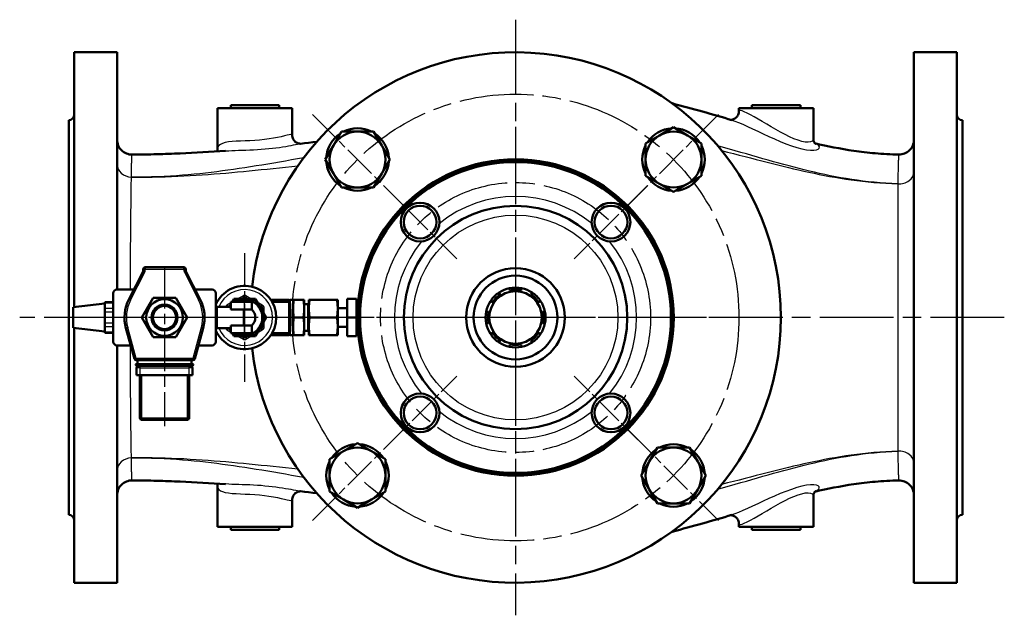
# Model space of a CAD drawing. Header units: millimetres. Extents: x 101 to 1236, y 356 to 1661.
# Tile 1 of 11: x 184 to 713, y 356 to 676. Entities that reach past the tile are written whole.
import ezdxf

# ---------------------------------------------------------------- set-up
doc = ezdxf.new("R2010")
doc.units = ezdxf.units.MM
doc.header["$LTSCALE"] = 7
doc.linetypes.add('CHAIN', pattern=[0.3543, 0.2362, -0.0295, 0.0591, -0.0295])
for name, color, linetype, lineweight in [('Gewinde(DIN)', 3, 'Continuous', 25), ('Mittellinie(DIN)', 4, 'CHAIN', 25), ('Mittelpunktmarkierung(DIN)', 4, 'CHAIN', 25), ('Sichtbare Kanten(DIN)', 7, 'Continuous', 50), ('Sichtbare tangentiale Kanten(DIN)', 3, 'Continuous', 25)]:
    doc.layers.add(name, color=color, linetype=linetype, lineweight=lineweight)

msp = doc.modelspace()

# ---------------------------------------------------------------- linework, layer by layer
at = {"layer": 'Gewinde(DIN)'}
msp.add_arc((262.17, 516.07), 7, 50, 320, dxfattribs=at)
at = {"layer": 'Mittellinie(DIN)', "linetype": 'CHAIN', "ltscale": 23.990969}
for radius in [120, 72.5]:
    msp.add_circle((450.7, 516.07), radius, dxfattribs=at)
at = {"layer": 'Mittelpunktmarkierung(DIN)', "linetype": 'CHAIN', "ltscale": 23.990969}
for p, q in [((450.7, 676.07), (450.7, 356.07)), ((450.7, 618.57), (450.7, 413.57)), ((713.22, 516.07), (184.38, 516.07)), ((553.2, 516.07), (348.2, 516.07))]:
    msp.add_line(p, q, dxfattribs=at)
at = {"layer": 'Mittelpunktmarkierung(DIN)', "linetype": 'CHAIN', "ltscale": 10.889732}
for p, q in [((341.59, 625.17), (390.1, 576.67)), ((559.8, 625.17), (511.3, 576.67)), ((341.59, 406.96), (390.1, 455.47)), ((511.3, 455.47), (559.8, 406.96))]:
    msp.add_line(p, q, dxfattribs=at)
at = {"layer": 'Mittelpunktmarkierung(DIN)', "linetype": 'CHAIN', "ltscale": 8.857811}
for p, q in [((419.16, 547.6), (379.7, 587.06)), ((521.69, 587.06), (482.23, 547.6)), ((379.7, 445.07), (419.16, 484.53)), ((521.69, 445.07), (482.23, 484.53))]:
    msp.add_line(p, q, dxfattribs=at)
at = {"layer": 'Mittelpunktmarkierung(DIN)', "linetype": 'CHAIN', "ltscale": 10.95323}
for p, q in [((305.2, 550.57), (305.2, 481.57)), ((339.7, 516.07), (270.7, 516.07))]:
    msp.add_line(p, q, dxfattribs=at)
at = {"layer": 'Mittelpunktmarkierung(DIN)', "linetype": 'CHAIN', "ltscale": 13.601151}
msp.add_line((262.17, 543.39), (262.17, 457.71), dxfattribs=at)
at = {"layer": 'Mittelpunktmarkierung(DIN)', "linetype": 'CHAIN', "ltscale": 8.673668}
msp.add_line((289.49, 516.07), (234.85, 516.07), dxfattribs=at)
at = {"layer": 'Sichtbare Kanten(DIN)'}
for p, q in [((213.7, 658.57), (213.7, 521.63)), ((236.7, 658.57), (213.7, 658.57)), ((236.7, 658.57), (236.7, 531.07)), ((664.7, 658.57), (664.7, 373.57)), ((687.7, 658.57), (664.7, 658.57)), ((687.7, 658.57), (687.7, 373.57)), ((297.7, 630.07), (323.7, 630.07)), ((297.7, 630.07), (297.7, 628.57)), ((323.7, 630.07), (323.7, 628.57)), ((577.7, 630.07), (603.7, 630.07)), ((577.7, 630.07), (577.7, 628.57)), ((603.7, 630.07), (603.7, 628.57)), ((330.7, 628.57), (290.7, 628.57)), ((290.7, 628.57), (290.7, 606.84)), ((330.7, 628.57), (330.7, 614.23)), ((610.7, 628.57), (570.7, 628.57)), ((570.7, 628.57), (570.7, 626.97)), ((610.7, 628.57), (610.7, 611.95)), ((210.7, 622.07), (210.7, 410.07)), ((690.7, 622.07), (690.7, 410.07)), ((352.85, 608.42), (357.18, 615.92)), ((357.18, 615.92), (365.84, 615.92)), ((365.84, 615.92), (374.5, 615.92)), ((374.5, 615.92), (378.83, 608.42)), ((520.55, 609.58), (528.05, 613.91)), ((528.05, 613.91), (535.55, 618.24)), ((535.55, 618.24), (543.05, 613.91)), ((543.05, 613.91), (550.55, 609.58)), ((348.52, 600.92), (352.85, 608.42)), ((378.83, 608.42), (383.16, 600.92)), ((520.55, 600.92), (520.55, 609.58)), ((550.55, 609.58), (550.55, 600.92)), ((352.85, 593.42), (348.52, 600.92)), ((383.16, 600.92), (378.83, 593.42)), ((520.55, 592.26), (520.55, 600.92)), ((550.55, 600.92), (550.55, 592.26)), ((357.18, 585.92), (352.85, 593.42)), ((378.83, 593.42), (374.5, 585.92)), ((528.05, 587.93), (520.55, 592.26)), ((535.55, 583.6), (528.05, 587.93)), ((543.05, 587.93), (535.55, 583.6)), ((550.55, 592.26), (543.05, 587.93)), ((365.84, 585.92), (357.18, 585.92)), ((374.5, 585.92), (365.84, 585.92)), ((250.64, 540.85), (243, 525.8)), ((250.75, 542.07), (250.75, 541.31)), ((272.59, 543.07), (251.75, 543.07)), ((273.59, 541.31), (273.59, 542.07)), ((281.34, 525.8), (273.7, 540.85)), ((234.67, 503.07), (234.67, 529.07)), ((236.67, 531.07), (245.67, 531.07)), ((278.67, 531.07), (287.67, 531.07)), ((289.67, 529.07), (289.67, 503.07)), ((441.84, 529.52), (442.53, 528.47)), ((447.7, 530.61), (447.45, 531.84)), ((453.95, 531.84), (453.69, 530.61)), ((458.86, 528.47), (459.55, 529.52)), ((213.17, 521.57), (230.17, 523.57)), ((230.17, 523.99), (230.17, 524.26)), ((230.17, 524.26), (234.67, 524.26)), ((230.17, 523.16), (230.17, 523.99)), ((250.05, 516.07), (256.11, 526.57)), ((256.11, 526.57), (268.23, 526.57)), ((268.23, 526.57), (274.3, 516.07)), ((297.7, 520.31), (297.7, 524.57)), ((305.2, 524.57), (297.7, 524.57)), ((299.45, 526.03), (298.61, 524.57)), ((299.72, 525.57), (299.14, 524.57)), ((310.95, 526.03), (299.45, 526.03)), ((305.2, 525.57), (299.72, 525.57)), ((303.45, 526.03), (304.7, 526.75)), ((310.69, 525.57), (305.2, 525.57)), ((305.2, 524.57), (309.02, 524.57)), ((305.7, 526.75), (306.95, 526.03)), ((309.02, 520.33), (309.02, 524.57)), ((313.43, 520.82), (310.69, 525.57)), ((316.7, 516.07), (310.95, 526.03)), ((319.3, 525.57), (329.2, 525.57)), ((320, 524.43), (329.2, 524.43)), ((329.2, 524.43), (329.2, 525.57)), ((329.2, 524.43), (329.2, 507.7)), ((331.2, 525.57), (329.77, 525.57)), ((331.59, 525.57), (331.2, 525.57)), ((331.2, 506.57), (331.2, 525.57)), ((331.2, 525.57), (331.2, 525.57)), ((331.59, 525.57), (336.8, 525.57)), ((337.2, 525.57), (336.8, 525.57)), ((337.2, 506.57), (337.2, 525.57)), ((337.2, 525.57), (337.2, 525.57)), ((339.38, 523.26), (339.7, 523.57)), ((339.7, 520.93), (339.7, 525.57)), ((340.09, 525.57), (339.7, 525.57)), ((354.8, 525.57), (340.09, 525.57)), ((355.2, 525.57), (354.8, 525.57)), ((355.2, 520.93), (355.2, 525.57)), ((360.2, 526.03), (365.2, 526.03)), ((360.2, 516.07), (360.2, 526.03)), ((365.2, 526.03), (365.2, 516.07)), ((366.23, 525.57), (365.2, 525.57)), ((438.29, 524.23), (437.25, 524.92)), ((464.14, 524.92), (463.1, 524.23)), ((213.17, 521.57), (213.17, 510.57)), ((230.17, 523.16), (230.17, 521.72)), ((230.17, 520.89), (230.17, 521.72)), ((230.17, 519.16), (230.17, 520.89)), ((230.17, 517.5), (230.17, 519.16)), ((290.2, 521.77), (289.67, 522.3)), ((290.2, 521.77), (290.2, 510.36)), ((290.2, 521.77), (297.7, 521.77)), ((296.2, 521.84), (297.45, 522.56)), ((297.7, 523), (296.99, 521.77)), ((297.7, 522.08), (297.52, 521.77)), ((297.7, 520.31), (304.72, 520.31)), ((304.72, 511.82), (304.72, 520.31)), ((312.95, 522.56), (314.2, 521.84)), ((316.17, 516.07), (313.43, 520.82)), ((314.7, 520.97), (314.7, 519.53)), ((339.38, 523.26), (337.2, 523.26)), ((339.38, 508.88), (339.38, 523.26)), ((339.7, 520.7), (339.7, 520.93)), ((339.7, 511.43), (339.7, 520.7)), ((360.2, 521.07), (355.2, 521.07)), ((355.2, 520.93), (355.2, 520.7)), ((355.2, 511.43), (355.2, 520.7)), ((434.93, 519.32), (436.15, 519.07)), ((465.24, 519.07), (466.47, 519.32)), ((230.17, 517.5), (230.17, 514.63)), ((230.17, 512.97), (230.17, 514.63)), ((256.11, 505.57), (250.05, 516.07)), ((274.3, 516.07), (268.23, 505.57)), ((310.95, 506.11), (316.7, 516.07)), ((313.43, 511.32), (316.17, 516.07)), ((331.59, 516.07), (336.8, 516.07)), ((354.8, 516.07), (340.09, 516.07)), ((365.2, 516.07), (360.2, 516.07)), ((360.2, 506.11), (360.2, 516.07)), ((365.2, 516.07), (365.2, 506.11)), ((436.15, 513.07), (434.93, 512.82)), ((466.47, 512.82), (465.24, 513.07)), ((213.17, 510.57), (230.17, 508.57)), ((213.7, 510.51), (213.7, 373.57)), ((230.17, 511.24), (230.17, 512.97)), ((230.17, 510.41), (230.17, 511.24)), ((230.17, 510.41), (230.17, 508.97)), ((230.17, 508.14), (230.17, 508.97)), ((230.17, 507.88), (230.17, 508.14)), ((230.17, 507.88), (234.67, 507.88)), ((241.43, 510.4), (245.97, 493.8)), ((278.37, 493.8), (282.91, 510.4)), ((290.2, 510.36), (289.67, 509.83)), ((290.2, 510.36), (297.7, 510.36)), ((297.45, 509.57), (296.2, 510.29)), ((296.99, 510.36), (297.7, 509.14)), ((297.52, 510.36), (297.7, 510.06)), ((304.72, 511.82), (297.7, 511.82)), ((297.7, 507.57), (297.7, 511.82)), ((309.02, 507.57), (309.02, 511.8)), ((310.69, 506.57), (313.43, 511.32)), ((314.2, 510.29), (312.95, 509.57)), ((314.7, 512.6), (314.7, 511.16)), ((320, 507.7), (329.2, 507.7)), ((329.2, 506.57), (329.2, 507.7)), ((339.38, 508.88), (337.2, 508.88)), ((339.38, 508.88), (339.7, 508.57)), ((339.7, 511.2), (339.7, 511.43)), ((339.7, 506.57), (339.7, 511.2)), ((355.2, 511.43), (355.2, 511.2)), ((355.2, 506.57), (355.2, 511.2)), ((360.2, 511.07), (355.2, 511.07)), ((437.25, 507.22), (438.29, 507.9)), ((463.1, 507.9), (464.14, 507.22)), ((268.23, 505.57), (256.11, 505.57)), ((305.2, 507.57), (297.7, 507.57)), ((298.61, 507.57), (299.45, 506.11)), ((299.14, 507.57), (299.72, 506.57)), ((299.45, 506.11), (310.95, 506.11)), ((299.72, 506.57), (305.2, 506.57)), ((304.7, 505.39), (303.45, 506.11)), ((305.2, 507.57), (309.02, 507.57)), ((305.2, 506.57), (310.69, 506.57)), ((306.95, 506.11), (305.7, 505.39)), ((319.3, 506.57), (329.2, 506.57)), ((331.2, 506.57), (329.77, 506.57)), ((331.2, 506.57), (331.59, 506.57)), ((331.2, 506.57), (331.2, 506.57)), ((331.59, 506.57), (336.8, 506.57)), ((336.8, 506.57), (337.2, 506.57)), ((337.2, 506.57), (337.2, 506.57)), ((339.7, 506.57), (340.09, 506.57)), ((354.8, 506.57), (340.09, 506.57)), ((354.8, 506.57), (355.2, 506.57)), ((360.2, 506.11), (365.2, 506.11)), ((366.23, 506.57), (365.2, 506.57)), ((442.53, 503.66), (441.84, 502.62)), ((459.55, 502.62), (458.86, 503.66)), ((243.98, 501.07), (236.67, 501.07)), ((236.7, 501.07), (236.7, 373.57)), ((287.67, 501.07), (280.36, 501.07)), ((447.45, 500.3), (447.7, 501.52)), ((453.69, 501.52), (453.95, 500.3)), ((246.93, 493.07), (277.41, 493.07)), ((247.67, 493.07), (247.67, 491.07)), ((276.67, 493.07), (276.67, 491.07)), ((246.67, 491.07), (247.67, 491.07)), ((247.17, 489.07), (247.17, 485.07)), ((247.67, 491.07), (276.67, 491.07)), ((247.67, 490.07), (276.67, 490.07)), ((276.67, 491.07), (277.67, 491.07)), ((277.17, 485.07), (277.17, 489.07)), ((249.17, 485.07), (247.17, 485.07)), ((248.92, 485.07), (248.92, 462.07)), ((275.17, 485.07), (249.17, 485.07)), ((277.17, 485.07), (275.17, 485.07)), ((275.42, 462.07), (275.42, 485.07)), ((249.92, 461.07), (274.42, 461.07)), ((358.34, 444.2), (365.84, 448.54)), ((365.84, 448.54), (373.34, 444.2)), ((522.56, 438.71), (526.89, 446.21)), ((526.89, 446.21), (535.55, 446.21)), ((535.55, 446.21), (544.21, 446.21)), ((544.21, 446.21), (548.54, 438.71)), ((350.84, 439.87), (358.34, 444.2)), ((350.84, 431.21), (350.84, 439.87)), ((373.34, 444.2), (380.84, 439.87)), ((380.84, 439.87), (380.84, 431.21)), ((518.23, 431.21), (522.56, 438.71)), ((548.54, 438.71), (552.87, 431.21)), ((350.84, 422.55), (350.84, 431.21)), ((380.84, 431.21), (380.84, 422.55)), ((522.56, 423.71), (518.23, 431.21)), ((552.87, 431.21), (548.54, 423.71)), ((290.7, 425.3), (290.7, 403.57)), ((526.89, 416.21), (522.56, 423.71)), ((548.54, 423.71), (544.21, 416.21)), ((330.7, 417.91), (330.7, 403.57)), ((358.34, 418.22), (350.84, 422.55)), ((365.84, 413.89), (358.34, 418.22)), ((373.34, 418.22), (365.84, 413.89)), ((380.84, 422.55), (373.34, 418.22)), ((610.7, 420.18), (610.7, 403.57)), ((535.55, 416.21), (526.89, 416.21)), ((544.21, 416.21), (535.55, 416.21)), ((330.7, 403.57), (290.7, 403.57)), ((297.7, 402.07), (297.7, 403.57)), ((323.7, 402.07), (297.7, 402.07)), ((323.7, 402.07), (323.7, 403.57)), ((570.7, 405.16), (570.7, 403.57)), ((610.7, 403.57), (570.7, 403.57)), ((577.7, 402.07), (577.7, 403.57)), ((603.7, 402.07), (577.7, 402.07)), ((603.7, 402.07), (603.7, 403.57)), ((236.7, 373.57), (213.7, 373.57)), ((687.7, 373.57), (664.7, 373.57))]:
    msp.add_line(p, q, dxfattribs=at)
at = {"layer": 'Sichtbare Kanten(DIN)', "flags": 128}
for points in [[(534.76, 631.13), (536.83, 630.59), (538.89, 630.05), (540.95, 629.5), (543, 628.95), (545.04, 628.39), (547.08, 627.83), (549.11, 627.26), (551.14, 626.7), (553.15, 626.13), (555.15, 625.56), (557.14, 624.98), (559.12, 624.41), (561.09, 623.84), (563.04, 623.27), (564.99, 622.7), (566.91, 622.13)], [(566.28, 622.32), (566.45, 622.32), (566.68, 622.33), (566.82, 622.35), (566.98, 622.38), (567.33, 622.46), (567.73, 622.59), (568.14, 622.78), (568.56, 623.02), (568.96, 623.32), (569.34, 623.66), (569.69, 624.06), (569.99, 624.49), (570.24, 624.96), (570.44, 625.45), (570.58, 625.95), (570.67, 626.47), (570.7, 626.97)], [(330.7, 614.23), (330.73, 613.63), (330.85, 613.04), (331.03, 612.46), (331.29, 611.91), (331.61, 611.4), (331.99, 610.93), (332.42, 610.52), (332.65, 610.34), (332.88, 610.18), (333.12, 610.03), (333.36, 609.9), (333.6, 609.79), (333.84, 609.7), (334.07, 609.62), (334.28, 609.56), (334.47, 609.52), (334.65, 609.49), (334.8, 609.47), (334.93, 609.45), (335.04, 609.45), (335.12, 609.44), (335.18, 609.44), (335.22, 609.44), (335.25, 609.45)], [(335.18, 609.44), (337.36, 609.69), (339.55, 609.94), (341.74, 610.2), (343.94, 610.46)], [(610.7, 611.95), (610.71, 611.65), (610.75, 611.35), (610.8, 611.06), (610.88, 610.79), (610.96, 610.54), (611.06, 610.31), (611.16, 610.11), (611.27, 609.93), (611.37, 609.78), (611.47, 609.66), (611.56, 609.56), (611.64, 609.48), (611.7, 609.42), (611.74, 609.38), (611.77, 609.36), (611.78, 609.35)], [(611.46, 609.67), (614.01, 609.08), (616.56, 608.52), (619.13, 607.97), (621.72, 607.45), (624.33, 606.96), (626.97, 606.49), (629.65, 606.04), (631.01, 605.83), (632.39, 605.63), (633.78, 605.43), (635.18, 605.24), (636.6, 605.06), (638.03, 604.89), (639.48, 604.72), (640.95, 604.57), (642.43, 604.42), (643.93, 604.29), (645.45, 604.16), (646.99, 604.05), (648.55, 603.94), (650.12, 603.85), (651.71, 603.77), (653.31, 603.71), (654.92, 603.65), (656.53, 603.61)], [(244.74, 603.58), (246.43, 603.59), (248.1, 603.61), (249.77, 603.63), (251.44, 603.65), (253.09, 603.68), (254.74, 603.71), (256.37, 603.75), (257.99, 603.79), (259.6, 603.83), (261.2, 603.88), (262.78, 603.93), (264.36, 603.98), (265.92, 604.04), (267.48, 604.1), (270.57, 604.22), (273.64, 604.36), (276.69, 604.51), (282.76, 604.85), (285.8, 605.04), (288.84, 605.23), (291.91, 605.44), (294.99, 605.66)], [(290.3, 605.33), (290.46, 605.66), (290.59, 606.03), (290.67, 606.43), (290.7, 606.84)], [(304.7, 526.75), (304.74, 526.77), (304.78, 526.79), (304.82, 526.81), (304.86, 526.82), (304.9, 526.84), (304.94, 526.85), (304.99, 526.86), (305.03, 526.87), (305.07, 526.87), (305.12, 526.88), (305.16, 526.88), (305.2, 526.88), (305.24, 526.88), (305.29, 526.88), (305.33, 526.87), (305.37, 526.87), (305.42, 526.86), (305.46, 526.85), (305.5, 526.84), (305.54, 526.82), (305.58, 526.81), (305.62, 526.79), (305.66, 526.77), (305.7, 526.75)], [(331.59, 516.07), (331.52, 516.52), (331.46, 516.95), (331.41, 517.37), (331.36, 517.78), (331.32, 518.18), (331.29, 518.57), (331.26, 518.96), (331.24, 519.34), (331.22, 519.71), (331.21, 520.08), (331.2, 520.45), (331.2, 520.82), (331.2, 521.19), (331.21, 521.55), (331.22, 521.92), (331.24, 522.3), (331.26, 522.68), (331.29, 523.06), (331.32, 523.45), (331.36, 523.85), (331.41, 524.26), (331.46, 524.68), (331.52, 525.12), (331.59, 525.57)], [(336.8, 525.57), (336.87, 525.12), (336.93, 524.68), (336.98, 524.26), (337.03, 523.85), (337.07, 523.45), (337.1, 523.06), (337.13, 522.68), (337.16, 522.3), (337.17, 521.92), (337.19, 521.55), (337.19, 521.19), (337.2, 520.82), (337.19, 520.45), (337.19, 520.08), (337.17, 519.71), (337.16, 519.34), (337.13, 518.96), (337.1, 518.57), (337.07, 518.18), (337.03, 517.78), (336.98, 517.37), (336.93, 516.95), (336.87, 516.52), (336.8, 516.07)], [(339.7, 520.93), (339.7, 521.12), (339.7, 521.31), (339.7, 521.49), (339.71, 521.68), (339.72, 521.86), (339.72, 522.05), (339.73, 522.23), (339.74, 522.42), (339.76, 522.61), (339.77, 522.79), (339.78, 522.98), (339.8, 523.17), (339.82, 523.36), (339.83, 523.55), (339.85, 523.75), (339.87, 523.94), (339.9, 524.14), (339.92, 524.33), (339.94, 524.53), (339.97, 524.74), (340, 524.94), (340.03, 525.15), (340.06, 525.36), (340.09, 525.57)], [(354.8, 525.57), (354.84, 525.36), (354.87, 525.15), (354.9, 524.94), (354.92, 524.74), (354.95, 524.53), (354.97, 524.33), (355, 524.14), (355.02, 523.94), (355.04, 523.75), (355.06, 523.55), (355.08, 523.36), (355.09, 523.17), (355.11, 522.98), (355.12, 522.79), (355.14, 522.61), (355.15, 522.42), (355.16, 522.23), (355.17, 522.05), (355.18, 521.86), (355.18, 521.68), (355.19, 521.49), (355.19, 521.31), (355.2, 521.12), (355.2, 520.93)], [(296.1, 521.77), (296.1, 521.77), (296.1, 521.78), (296.11, 521.78), (296.11, 521.78), (296.12, 521.79), (296.12, 521.79), (296.13, 521.79), (296.13, 521.8), (296.13, 521.8), (296.14, 521.8), (296.14, 521.8), (296.15, 521.81), (296.15, 521.81), (296.16, 521.81), (296.16, 521.82), (296.17, 521.82), (296.17, 521.82), (296.17, 521.82), (296.18, 521.83), (296.18, 521.83), (296.19, 521.83), (296.19, 521.84), (296.2, 521.84), (296.2, 521.84)], [(309.02, 520.33), (309.01, 520.33), (308.98, 520.33), (308.94, 520.33), (308.89, 520.34), (308.81, 520.34), (308.72, 520.34), (308.62, 520.34), (308.5, 520.34), (308.36, 520.34), (308.22, 520.34), (308.06, 520.34), (307.9, 520.34), (307.72, 520.34), (307.53, 520.34), (307.33, 520.34), (307.11, 520.34), (306.89, 520.34), (306.66, 520.34), (306.42, 520.34), (306.18, 520.34), (305.93, 520.34), (305.69, 520.34), (305.44, 520.34), (305.2, 520.34)], [(314.2, 521.84), (314.24, 521.82), (314.28, 521.79), (314.31, 521.77), (314.34, 521.74), (314.38, 521.71), (314.41, 521.68), (314.44, 521.65), (314.47, 521.62), (314.5, 521.58), (314.52, 521.55), (314.55, 521.51), (314.57, 521.47), (314.59, 521.44), (314.61, 521.4), (314.63, 521.36), (314.64, 521.32), (314.66, 521.28), (314.67, 521.23), (314.68, 521.19), (314.69, 521.15), (314.69, 521.11), (314.7, 521.06), (314.7, 521.02), (314.7, 520.97)], [(340.09, 516.07), (340.06, 516.28), (340.03, 516.49), (340, 516.69), (339.97, 516.9), (339.94, 517.1), (339.92, 517.3), (339.9, 517.5), (339.87, 517.69), (339.85, 517.89), (339.83, 518.08), (339.82, 518.27), (339.8, 518.46), (339.78, 518.65), (339.77, 518.84), (339.76, 519.03), (339.74, 519.21), (339.73, 519.4), (339.72, 519.59), (339.72, 519.77), (339.71, 519.96), (339.7, 520.14), (339.7, 520.33), (339.7, 520.51), (339.7, 520.7)], [(355.2, 520.7), (355.2, 520.51), (355.19, 520.33), (355.19, 520.14), (355.18, 519.96), (355.18, 519.77), (355.17, 519.59), (355.16, 519.4), (355.15, 519.21), (355.14, 519.03), (355.12, 518.84), (355.11, 518.65), (355.09, 518.46), (355.08, 518.27), (355.06, 518.08), (355.04, 517.89), (355.02, 517.69), (355, 517.5), (354.97, 517.3), (354.95, 517.1), (354.92, 516.9), (354.9, 516.69), (354.87, 516.49), (354.84, 516.28), (354.8, 516.07)], [(331.59, 506.57), (331.52, 507.02), (331.46, 507.45), (331.41, 507.87), (331.36, 508.28), (331.32, 508.68), (331.29, 509.07), (331.26, 509.46), (331.24, 509.84), (331.22, 510.21), (331.21, 510.58), (331.2, 510.95), (331.2, 511.32), (331.2, 511.68), (331.21, 512.05), (331.22, 512.42), (331.24, 512.8), (331.26, 513.18), (331.29, 513.56), (331.32, 513.95), (331.36, 514.35), (331.41, 514.76), (331.46, 515.18), (331.52, 515.62), (331.59, 516.07)], [(336.8, 516.07), (336.87, 515.62), (336.93, 515.18), (336.98, 514.76), (337.03, 514.35), (337.07, 513.95), (337.1, 513.56), (337.13, 513.18), (337.16, 512.8), (337.17, 512.42), (337.19, 512.05), (337.19, 511.68), (337.2, 511.32), (337.19, 510.95), (337.19, 510.58), (337.17, 510.21), (337.16, 509.84), (337.13, 509.46), (337.1, 509.07), (337.07, 508.68), (337.03, 508.28), (336.98, 507.87), (336.93, 507.45), (336.87, 507.02), (336.8, 506.57)], [(339.7, 511.43), (339.7, 511.62), (339.7, 511.81), (339.7, 511.99), (339.71, 512.18), (339.72, 512.36), (339.72, 512.55), (339.73, 512.73), (339.74, 512.92), (339.76, 513.11), (339.77, 513.29), (339.78, 513.48), (339.8, 513.67), (339.82, 513.86), (339.83, 514.05), (339.85, 514.25), (339.87, 514.44), (339.9, 514.64), (339.92, 514.83), (339.94, 515.03), (339.97, 515.24), (340, 515.44), (340.03, 515.65), (340.06, 515.86), (340.09, 516.07)], [(354.8, 516.07), (354.84, 515.86), (354.87, 515.65), (354.9, 515.44), (354.92, 515.24), (354.95, 515.03), (354.97, 514.83), (355, 514.64), (355.02, 514.44), (355.04, 514.25), (355.06, 514.05), (355.08, 513.86), (355.09, 513.67), (355.11, 513.48), (355.12, 513.29), (355.14, 513.11), (355.15, 512.92), (355.16, 512.73), (355.17, 512.55), (355.18, 512.36), (355.18, 512.18), (355.19, 511.99), (355.19, 511.81), (355.2, 511.62), (355.2, 511.43)], [(296.2, 510.29), (296.2, 510.3), (296.19, 510.3), (296.19, 510.3), (296.18, 510.3), (296.18, 510.31), (296.17, 510.31), (296.17, 510.31), (296.17, 510.32), (296.16, 510.32), (296.16, 510.32), (296.15, 510.32), (296.15, 510.33), (296.14, 510.33), (296.14, 510.33), (296.13, 510.34), (296.13, 510.34), (296.13, 510.34), (296.12, 510.35), (296.12, 510.35), (296.11, 510.35), (296.11, 510.36), (296.1, 510.36), (296.1, 510.36), (296.1, 510.36)], [(305.2, 511.79), (305.44, 511.79), (305.69, 511.79), (305.93, 511.79), (306.18, 511.79), (306.42, 511.79), (306.66, 511.79), (306.89, 511.79), (307.11, 511.79), (307.33, 511.79), (307.53, 511.8), (307.72, 511.8), (307.9, 511.8), (308.06, 511.8), (308.22, 511.8), (308.36, 511.8), (308.5, 511.8), (308.62, 511.8), (308.72, 511.8), (308.81, 511.8), (308.89, 511.8), (308.94, 511.8), (308.98, 511.8), (309.01, 511.8), (309.02, 511.8)], [(314.7, 511.16), (314.7, 511.12), (314.7, 511.07), (314.69, 511.03), (314.69, 510.99), (314.68, 510.94), (314.67, 510.9), (314.66, 510.86), (314.64, 510.82), (314.63, 510.78), (314.61, 510.74), (314.59, 510.7), (314.57, 510.66), (314.55, 510.62), (314.52, 510.59), (314.5, 510.55), (314.47, 510.52), (314.44, 510.49), (314.41, 510.45), (314.38, 510.42), (314.34, 510.39), (314.31, 510.37), (314.28, 510.34), (314.24, 510.32), (314.2, 510.29)], [(340.09, 506.57), (340.06, 506.78), (340.03, 506.99), (340, 507.19), (339.97, 507.4), (339.94, 507.6), (339.92, 507.8), (339.9, 508), (339.87, 508.19), (339.85, 508.39), (339.83, 508.58), (339.82, 508.77), (339.8, 508.96), (339.78, 509.15), (339.77, 509.34), (339.76, 509.53), (339.74, 509.71), (339.73, 509.9), (339.72, 510.09), (339.72, 510.27), (339.71, 510.46), (339.7, 510.64), (339.7, 510.83), (339.7, 511.01), (339.7, 511.2)], [(355.2, 511.2), (355.2, 511.01), (355.19, 510.83), (355.19, 510.64), (355.18, 510.46), (355.18, 510.27), (355.17, 510.09), (355.16, 509.9), (355.15, 509.71), (355.14, 509.53), (355.12, 509.34), (355.11, 509.15), (355.09, 508.96), (355.08, 508.77), (355.06, 508.58), (355.04, 508.39), (355.02, 508.19), (355, 508), (354.97, 507.8), (354.95, 507.6), (354.92, 507.4), (354.9, 507.19), (354.87, 506.99), (354.84, 506.78), (354.8, 506.57)], [(305.7, 505.39), (305.66, 505.37), (305.62, 505.35), (305.58, 505.33), (305.54, 505.31), (305.5, 505.3), (305.46, 505.29), (305.42, 505.28), (305.37, 505.27), (305.33, 505.26), (305.29, 505.26), (305.24, 505.25), (305.2, 505.25), (305.16, 505.25), (305.12, 505.26), (305.07, 505.26), (305.03, 505.27), (304.99, 505.28), (304.94, 505.29), (304.9, 505.3), (304.86, 505.31), (304.82, 505.33), (304.78, 505.35), (304.74, 505.37), (304.7, 505.39)], [(294.99, 426.47), (291.91, 426.69), (288.85, 426.9), (285.8, 427.1), (282.76, 427.29), (276.68, 427.62), (273.63, 427.77), (270.56, 427.91), (267.47, 428.04), (265.91, 428.1), (264.35, 428.15), (262.77, 428.21), (261.19, 428.26), (259.6, 428.3), (257.99, 428.35), (256.37, 428.38), (254.73, 428.42), (253.09, 428.45), (251.44, 428.48), (249.77, 428.51), (248.1, 428.53), (246.43, 428.54), (244.74, 428.56)], [(656.53, 428.52), (654.92, 428.48), (653.31, 428.43), (651.71, 428.36), (650.12, 428.28), (648.55, 428.19), (646.99, 428.09), (645.46, 427.98), (643.94, 427.85), (642.44, 427.71), (640.95, 427.57), (639.49, 427.41), (638.04, 427.25), (636.6, 427.08), (635.18, 426.9), (633.78, 426.71), (632.39, 426.51), (631.02, 426.3), (629.66, 426.09), (626.97, 425.65), (624.33, 425.18), (621.72, 424.68), (619.13, 424.16), (616.57, 423.62), (614.01, 423.05), (611.46, 422.46)], [(290.7, 425.3), (290.67, 425.7), (290.59, 426.1), (290.46, 426.48), (290.3, 426.8)], [(335.25, 422.69), (335.22, 422.69), (335.12, 422.69), (335.04, 422.69), (334.93, 422.68), (334.8, 422.67), (334.65, 422.65), (334.47, 422.62), (334.28, 422.57), (334.06, 422.51), (333.84, 422.44), (333.6, 422.34), (333.36, 422.23), (333.12, 422.1), (332.88, 421.96), (332.65, 421.79), (332.42, 421.61), (331.99, 421.2), (331.61, 420.74), (331.29, 420.22), (331.03, 419.67), (330.85, 419.1), (330.73, 418.5), (330.7, 417.91)], [(343.94, 421.67), (341.75, 421.94), (339.56, 422.19), (337.37, 422.45), (335.18, 422.7)], [(611.78, 422.78), (611.77, 422.77), (611.74, 422.75), (611.7, 422.71), (611.64, 422.66), (611.56, 422.58), (611.47, 422.48), (611.37, 422.35), (611.27, 422.2), (611.16, 422.02), (611.06, 421.82), (610.96, 421.59), (610.87, 421.34), (610.8, 421.07), (610.74, 420.79), (610.71, 420.49), (610.7, 420.18)], [(566.91, 410.01), (564.98, 409.44), (563.04, 408.87), (561.09, 408.3), (559.12, 407.72), (557.14, 407.15), (555.15, 406.58), (553.15, 406.01), (551.13, 405.44), (549.11, 404.87), (547.08, 404.3), (545.04, 403.74), (543, 403.19), (540.95, 402.63), (538.89, 402.08), (536.83, 401.54), (534.76, 401)], [(570.7, 405.16), (570.67, 405.67), (570.58, 406.18), (570.44, 406.69), (570.24, 407.18), (569.99, 407.64), (569.69, 408.08), (569.34, 408.47), (568.96, 408.82), (568.56, 409.11), (568.14, 409.35), (567.73, 409.54), (567.33, 409.67), (567.15, 409.72), (566.98, 409.76), (566.68, 409.8), (566.45, 409.82), (566.28, 409.82)]]:
    msp.add_lwpolyline(points, dxfattribs=at)
at = {"layer": 'Sichtbare Kanten(DIN)'}
for centre, radius in [((450.7, 516.07), 85), ((450.7, 516.07), 84.5), ((450.7, 516.07), 83.5), ((399.43, 567.33), 10.4), ((501.96, 567.33), 10.4), ((399.43, 567.33), 8.8), ((450.7, 516.07), 60), ((501.96, 567.33), 8.8), ((450.7, 516.07), 26.5), ((450.7, 516.07), 22.5), ((450.7, 516.07), 14.1), ((262.17, 516.07), 9.82), ((262.17, 516.07), 7), ((262.17, 516.07), 6.19), ((399.43, 464.8), 10.4), ((399.43, 464.8), 8.8), ((501.96, 464.8), 10.4), ((501.96, 464.8), 8.8)]:
    msp.add_circle(centre, radius, dxfattribs=at)
for centre, radius, start, end in [((450.7, 516.07), 142.5, 186.6626, 173.3374), ((210.7, 625.07), 3, 270, 0), ((690.7, 625.07), 3, 180, 270), ((365.84, 600.92), 16.8, 123.2345, 176.7655), ((365.84, 600.92), 15, 90, 150), ((365.84, 600.92), 16.8, 63.2345, 116.7655), ((365.84, 600.92), 15, 30, 90), ((365.84, 600.92), 16.8, 3.2345, 56.7655), ((535.55, 600.92), 15, 120, 180), ((535.55, 600.92), 16.8, 93.2345, 146.7655), ((535.55, 600.92), 15, 60, 120), ((535.55, 600.92), 16.8, 33.2345, 86.7655), ((535.55, 600.92), 15, 0, 60), ((244.7, 611.58), 8, 180, 270.3459), ((365.84, 600.92), 15, 150, 210), ((365.84, 600.92), 15, 330, 30), ((535.55, 600.92), 16.8, 153.2345, 206.7655), ((535.55, 600.92), 16.8, 333.2345, 26.7655), ((656.7, 611.61), 8, 268.7976, 0), ((365.84, 600.92), 16.8, 183.2345, 236.7655), ((365.84, 600.92), 16.8, 303.2345, 356.7655), ((535.55, 600.92), 15, 180, 240), ((535.55, 600.92), 15, 300, 0), ((365.84, 600.92), 15, 210, 270), ((365.84, 600.92), 15, 270, 330), ((535.55, 600.92), 16.8, 213.2345, 266.7655), ((535.55, 600.92), 15, 240, 300), ((535.55, 600.92), 16.8, 273.2345, 326.7655), ((365.84, 600.92), 16.8, 243.2345, 296.7655), ((249.75, 541.31), 1, 333.0808, 0), ((251.75, 542.07), 1, 90, 180), ((272.59, 542.07), 1, 0, 90), ((274.59, 541.31), 1, 180, 206.9192), ((236.67, 529.07), 2, 90, 180), ((287.67, 529.07), 2, 0, 90), ((305.2, 516.07), 17, 203.9917, 156.0083), ((450.7, 516.07), 16.1, 123.3541, 146.6459), ((450.7, 516.07), 16.1, 101.6459, 123.3541), ((450.7, 516.07), 16.1, 78.3541, 101.6459), ((450.7, 516.07), 14.85, 78.3541, 101.6459), ((450.7, 516.07), 16.1, 56.6459, 78.3541), ((450.7, 516.07), 16.1, 33.3541, 56.6459), ((262.17, 516.07), 21.5, 153.0808, 195.2936), ((262.17, 516.07), 21.5, 344.7064, 26.9192), ((305.2, 516.07), 9.5, 90, 116.5254), ((305.2, 516.07), 9.5, 30, 90), ((329.77, 525), 0.57, 90, 172), ((450.7, 516.07), 16.1, 146.6459, 168.3541), ((450.7, 516.07), 14.85, 123.3541, 146.6459), ((450.7, 516.07), 14.85, 33.3541, 56.6459), ((450.7, 516.07), 16.1, 11.6459, 33.3541), ((305.2, 516.07), 9.5, 142.1364, 143.1113), ((305.2, 516.07), 4.27, 90, 96.4212), ((305.2, 516.07), 5, 58.6794, 58.6898), ((305.2, 516.07), 5.72, 311.8101, 48.1899), ((305.2, 516.07), 9.5, 330, 30), ((450.7, 516.07), 16.1, 168.3541, 191.6459), ((450.7, 516.07), 14.85, 168.3541, 191.6459), ((450.7, 516.07), 14.85, 348.3541, 11.6459), ((450.7, 516.07), 16.1, 348.3541, 11.6459), ((305.2, 516.07), 9.5, 216.8887, 217.8636), ((305.2, 516.07), 4.27, 263.5788, 270), ((305.2, 516.07), 9.5, 270, 330), ((305.2, 516.07), 5, 301.3102, 301.3206), ((450.7, 516.07), 16.1, 191.6459, 213.3541), ((450.7, 516.07), 14.85, 213.3541, 236.6459), ((450.7, 516.07), 14.85, 303.3541, 326.6459), ((450.7, 516.07), 16.1, 326.6459, 348.3541), ((236.67, 503.07), 2, 180, 270), ((287.67, 503.07), 2, 270, 0), ((305.2, 516.07), 9.5, 243.4746, 270), ((329.77, 507.14), 0.57, 188, 270), ((450.7, 516.07), 16.1, 213.3541, 236.6459), ((450.7, 516.07), 16.1, 236.6459, 258.3541), ((450.7, 516.07), 16.1, 281.6459, 303.3541), ((450.7, 516.07), 16.1, 303.3541, 326.6459), ((450.7, 516.07), 16.1, 258.3541, 281.6459), ((450.7, 516.07), 14.85, 258.3541, 281.6459), ((246.93, 494.07), 1, 195.2936, 270), ((277.41, 494.07), 1, 270, 344.7064), ((247.67, 491.07), 1, 180, 270), ((248.17, 489.07), 1, 90, 180), ((276.17, 489.07), 1, 0, 90), ((276.67, 491.07), 1, 270, 0), ((249.92, 462.07), 1, 180, 270), ((274.42, 462.07), 1, 270, 0), ((365.84, 431.21), 16.8, 93.2345, 146.7655), ((365.84, 431.21), 15, 60, 120), ((365.84, 431.21), 16.8, 33.2345, 86.7655), ((535.55, 431.21), 16.8, 123.2345, 176.7655), ((535.55, 431.21), 15, 90, 150), ((535.55, 431.21), 16.8, 63.2345, 116.7655), ((535.55, 431.21), 15, 30, 90), ((535.55, 431.21), 16.8, 3.2345, 56.7655), ((365.84, 431.21), 15, 120, 180), ((365.84, 431.21), 15, 0, 60), ((365.84, 431.21), 16.8, 153.2345, 206.7655), ((365.84, 431.21), 16.8, 333.2345, 26.7655), ((535.55, 431.21), 15, 150, 210), ((535.55, 431.21), 15, 330, 30), ((244.7, 420.56), 8, 89.6541, 180), ((365.84, 431.21), 15, 180, 240), ((365.84, 431.21), 15, 300, 0), ((535.55, 431.21), 16.8, 183.2345, 236.7655), ((535.55, 431.21), 16.8, 303.2345, 356.7655), ((656.7, 420.53), 8, 0, 91.2024), ((535.55, 431.21), 15, 210, 270), ((535.55, 431.21), 15, 270, 330), ((365.84, 431.21), 16.8, 213.2345, 266.7655), ((365.84, 431.21), 15, 240, 300), ((365.84, 431.21), 16.8, 273.2345, 326.7655), ((535.55, 431.21), 16.8, 243.2345, 296.7655), ((210.7, 407.07), 3, 0, 90), ((690.7, 407.07), 3, 90, 180)]:
    msp.add_arc(centre, radius, start, end, dxfattribs=at)
at = {"layer": 'Sichtbare tangentiale Kanten(DIN)'}
for p, q in [((244.4, 591.52), (244.4, 591.52)), ((656, 587.92), (656, 587.92)), ((243.89, 525.35), (251.54, 540.4)), ((250.64, 540.85), (251.54, 540.4)), ((251.75, 542.07), (250.75, 542.07)), ((251.75, 541.31), (250.75, 541.31)), ((251.75, 543.07), (251.75, 542.07)), ((251.75, 541.31), (251.75, 542.07)), ((251.75, 542.07), (272.59, 542.07)), ((272.59, 542.07), (272.59, 543.07)), ((272.59, 542.07), (272.59, 541.31)), ((273.59, 542.07), (272.59, 542.07)), ((273.59, 541.31), (272.59, 541.31)), ((272.81, 540.4), (273.7, 540.85)), ((272.81, 540.4), (280.45, 525.35)), ((230.17, 523.99), (234.67, 523.99)), ((243, 525.8), (243.89, 525.35)), ((280.45, 525.35), (281.34, 525.8)), ((297.7, 523.86), (295.7, 522.71)), ((304.2, 527.61), (301.45, 526.03)), ((304.2, 527.61), (304.7, 526.75)), ((305.2, 520.34), (305.2, 524.57)), ((306.2, 527.61), (305.7, 526.75)), ((308.95, 526.03), (306.2, 527.61)), ((314.7, 522.71), (311.95, 524.29)), ((329.77, 506.57), (329.77, 525.57)), ((234.67, 520.89), (230.17, 520.89)), ((230.17, 519.16), (234.67, 519.16)), ((295.7, 522.71), (296.2, 521.84)), ((314.7, 522.71), (314.2, 521.84)), ((315.7, 520.97), (314.7, 520.97)), ((315.7, 517.8), (315.7, 520.97)), ((315.7, 511.16), (315.7, 514.34)), ((234.67, 512.97), (230.17, 512.97)), ((230.17, 511.24), (234.67, 511.24)), ((234.67, 508.14), (230.17, 508.14)), ((242.4, 510.66), (241.43, 510.4)), ((246.93, 494.07), (242.4, 510.66)), ((281.94, 510.66), (277.41, 494.07)), ((281.94, 510.66), (282.91, 510.4)), ((296.2, 510.29), (295.7, 509.43)), ((295.7, 509.43), (297.7, 508.27)), ((305.2, 507.57), (305.2, 511.79)), ((311.95, 507.84), (314.7, 509.43)), ((314.2, 510.29), (314.7, 509.43)), ((314.7, 511.16), (315.7, 511.16)), ((301.45, 506.11), (304.2, 504.52)), ((304.7, 505.39), (304.2, 504.52)), ((305.7, 505.39), (306.2, 504.52)), ((306.2, 504.52), (308.95, 506.11)), ((245.97, 493.8), (246.93, 494.07)), ((246.93, 494.07), (246.93, 493.07)), ((277.41, 494.07), (246.93, 494.07)), ((277.41, 494.07), (278.37, 493.8)), ((277.41, 493.07), (277.41, 494.07)), ((249.17, 489.07), (247.17, 489.07)), ((247.67, 490.07), (247.67, 491.07)), ((249.17, 489.07), (249.17, 490.07)), ((249.17, 485.07), (249.17, 489.07)), ((249.17, 489.07), (275.17, 489.07)), ((275.17, 490.07), (275.17, 489.07)), ((277.17, 489.07), (275.17, 489.07)), ((275.17, 489.07), (275.17, 485.07)), ((276.67, 491.07), (276.67, 490.07)), ((249.92, 462.07), (249.92, 485.07)), ((274.42, 485.07), (274.42, 462.07)), ((248.92, 462.07), (249.92, 462.07)), ((249.92, 462.07), (249.92, 461.07)), ((274.42, 462.07), (249.92, 462.07)), ((274.42, 461.07), (274.42, 462.07)), ((274.42, 462.07), (275.42, 462.07)), ((244.4, 440.61), (244.4, 440.62)), ((656, 444.22), (656, 444.21))]:
    msp.add_line(p, q, dxfattribs=at)
at = {"layer": 'Sichtbare tangentiale Kanten(DIN)', "flags": 128}
for points in [[(610.69, 611.94), (610.51, 611.3), (609.98, 610.77), (609.09, 610.38), (607.86, 610.21), (606.32, 610.32), (604.5, 610.7), (602.46, 611.31), (600.24, 612.13), (597.88, 613.13), (595.45, 614.3), (592.97, 615.6), (590.5, 617.01), (588.03, 618.46), (585.6, 619.9), (583.23, 621.32), (580.96, 622.66), (578.83, 623.9), (576.86, 624.99), (575.1, 625.91), (573.58, 626.61), (572.36, 627.06), (571.46, 627.27), (570.9, 627.23), (570.71, 626.96)], [(566.92, 622.12), (568.54, 621.58), (570.52, 620.82), (572.77, 619.85), (575.26, 618.74), (577.94, 617.49), (580.77, 616.16), (583.72, 614.77), (586.74, 613.36), (589.79, 611.97), (592.86, 610.64), (595.92, 609.43), (598.92, 608.35), (601.8, 607.44), (604.49, 606.71), (606.95, 606.19), (609.12, 605.92), (610.93, 605.9), (612.33, 606.13), (613.3, 606.54), (613.83, 607.07), (613.93, 607.67), (613.6, 608.31), (612.82, 608.93), (611.61, 609.5)], [(330.69, 614.23), (330.52, 614.42), (330, 614.42), (329.15, 614.27), (327.98, 614), (326.53, 613.63), (324.81, 613.2), (322.85, 612.75), (320.67, 612.33), (318.32, 611.97), (315.83, 611.66), (313.25, 611.41), (310.62, 611.2), (308, 611.05), (305.41, 610.95), (302.92, 610.88), (300.58, 610.78), (298.43, 610.61), (296.49, 610.36), (294.8, 610.02), (293.36, 609.6), (292.21, 609.07), (291.37, 608.44), (290.86, 607.69), (290.7, 606.83)], [(295.06, 605.57), (296.63, 605.69), (298.31, 605.79), (300.08, 605.87), (301.94, 605.92), (303.89, 605.97), (305.89, 606.03), (307.92, 606.11), (309.98, 606.21), (312.04, 606.32), (314.11, 606.46), (316.15, 606.62), (318.16, 606.79), (320.13, 606.99), (322.03, 607.21), (323.86, 607.44), (325.6, 607.7), (327.24, 607.97), (328.76, 608.25), (330.17, 608.52), (331.45, 608.77), (332.59, 608.99), (333.6, 609.18), (334.46, 609.33), (335.16, 609.43)], [(656.01, 587.92), (652.79, 588.05), (649.61, 588.22), (646.46, 588.44), (643.35, 588.71), (640.27, 589.02), (637.23, 589.38), (634.21, 589.77), (631.24, 590.2), (628.29, 590.67), (625.37, 591.17), (622.49, 591.7), (619.64, 592.25), (616.83, 592.83), (614.05, 593.44), (611.28, 594.06), (608.54, 594.7), (605.81, 595.37), (603.07, 596.05), (600.34, 596.76), (597.6, 597.48), (594.83, 598.23), (592.05, 598.99), (589.23, 599.78), (586.39, 600.58), (583.52, 601.4), (580.61, 602.23), (577.68, 603.07), (574.71, 603.93), (571.71, 604.79), (568.67, 605.67), (565.59, 606.54), (562.47, 607.42), (559.32, 608.31)], [(244.4, 591.52), (244.41, 592.55), (244.42, 593.5), (244.43, 594.39), (244.45, 595.22), (244.46, 596), (244.48, 596.75), (244.49, 597.46), (244.5, 598.14), (244.52, 598.8), (244.53, 599.41), (244.55, 599.98), (244.56, 600.51), (244.58, 601), (244.59, 601.44), (244.61, 601.85), (244.62, 602.21), (244.64, 602.53), (244.65, 602.81), (244.67, 603.04), (244.68, 603.23), (244.7, 603.38), (244.71, 603.49), (244.73, 603.55), (244.74, 603.57)], [(561.41, 605.79), (564.61, 604.98), (567.77, 604.17), (570.88, 603.37), (573.96, 602.58), (576.99, 601.79), (579.99, 601.02), (582.95, 600.26), (585.87, 599.51), (588.76, 598.77), (591.62, 598.06), (594.44, 597.36), (597.24, 596.67), (600.01, 596.01), (602.77, 595.36), (605.52, 594.74), (608.28, 594.13), (611.04, 593.54), (613.81, 592.97), (616.6, 592.42), (619.42, 591.9), (622.28, 591.39), (625.17, 590.9), (628.09, 590.45), (631.05, 590.02), (634.04, 589.63), (637.07, 589.26), (640.13, 588.94), (643.23, 588.65), (646.37, 588.41), (649.54, 588.2), (652.75, 588.04), (656, 587.92)], [(656.53, 603.6), (656.51, 603.58), (656.48, 603.49), (656.46, 603.35), (656.44, 603.16), (656.42, 602.91), (656.4, 602.6), (656.38, 602.24), (656.35, 601.82), (656.33, 601.34), (656.31, 600.81), (656.29, 600.22), (656.27, 599.58), (656.25, 598.89), (656.22, 598.14), (656.2, 597.34), (656.18, 596.49), (656.16, 595.59), (656.14, 594.64), (656.12, 593.64), (656.09, 592.59), (656.07, 591.5), (656.05, 590.35), (656.03, 589.16), (656, 587.92)], [(336.93, 601.87), (333.66, 601.29), (330.41, 600.71), (327.19, 600.14), (323.99, 599.59), (320.8, 599.04), (317.65, 598.51), (314.52, 597.99), (311.41, 597.48), (308.33, 597), (305.27, 596.52), (302.24, 596.07), (299.24, 595.63), (296.25, 595.21), (293.26, 594.8), (290.26, 594.41), (287.24, 594.04), (284.2, 593.68), (281.14, 593.34), (278.05, 593.02), (274.93, 592.73), (271.77, 592.46), (268.57, 592.21), (265.33, 592), (262.03, 591.83), (258.65, 591.68), (255.2, 591.58), (251.67, 591.52), (248.07, 591.5), (244.39, 591.52)], [(244.39, 591.52), (248.15, 591.48), (251.84, 591.47), (255.46, 591.51), (259.01, 591.57), (262.49, 591.66), (265.91, 591.78), (269.29, 591.92), (272.62, 592.09), (275.92, 592.27), (279.18, 592.47), (282.41, 592.69), (285.62, 592.92), (288.8, 593.17), (291.97, 593.43), (295.11, 593.7), (298.24, 593.98), (301.37, 594.26), (304.52, 594.56), (307.7, 594.87), (310.89, 595.19), (314.11, 595.51), (317.36, 595.84), (320.61, 596.18), (323.89, 596.52), (327.18, 596.87), (330.49, 597.22), (333.81, 597.57)], [(243.85, 531.06), (243.86, 534.17), (243.87, 537.25), (243.88, 540.31), (243.89, 543.33), (243.91, 546.32), (243.93, 549.26), (243.95, 552.16), (243.97, 555.02), (243.99, 557.83), (244.01, 560.58), (244.03, 563.28), (244.06, 565.91), (244.08, 568.48), (244.11, 570.98), (244.14, 573.42), (244.17, 575.77), (244.19, 578.05), (244.22, 580.24), (244.25, 582.35), (244.28, 584.38), (244.31, 586.3), (244.34, 588.14), (244.37, 589.88), (244.4, 591.52)], [(656, 587.92), (655.99, 585.86), (655.99, 583.68), (655.98, 581.4), (655.97, 579), (655.97, 576.5), (655.96, 573.91), (655.96, 571.22), (655.96, 568.45), (655.96, 565.59), (655.96, 562.66), (655.96, 559.65), (655.96, 556.57), (655.97, 553.42), (655.97, 550.22), (655.98, 546.95), (655.98, 543.63), (655.99, 540.27), (655.99, 536.87), (656, 533.45), (656, 529.99), (656, 526.51), (656.01, 523.02), (656.01, 519.52), (656.01, 516.02), (656.01, 512.52), (656.01, 509.02), (656.01, 505.53), (656, 502.07), (656, 498.62), (655.99, 495.2), (655.99, 491.82), (655.98, 488.47), (655.98, 485.17), (655.97, 481.91), (655.97, 478.71), (655.97, 475.56), (655.96, 472.48), (655.96, 469.46), (655.96, 466.52), (655.96, 463.66), (655.96, 460.88), (655.96, 458.2), (655.97, 455.6), (655.97, 453.11), (655.98, 450.72), (655.99, 448.47), (656.01, 446.34), (656, 444.22)], [(244.4, 440.62), (244.37, 442.26), (244.34, 444.01), (244.31, 445.85), (244.28, 447.79), (244.25, 449.82), (244.22, 451.93), (244.19, 454.13), (244.16, 456.41), (244.14, 458.76), (244.11, 461.19), (244.08, 463.69), (244.06, 466.26), (244.03, 468.89), (244.01, 471.58), (243.98, 474.33), (243.96, 477.14), (243.94, 480), (243.92, 482.9), (243.91, 485.85), (243.89, 488.84), (243.88, 491.87), (243.87, 494.92), (243.86, 498), (243.85, 501.11)], [(333.81, 434.56), (330.49, 434.92), (327.18, 435.27), (323.89, 435.61), (320.61, 435.96), (317.36, 436.29), (314.11, 436.62), (310.89, 436.95), (307.7, 437.27), (304.52, 437.57), (301.37, 437.87), (298.24, 438.16), (295.11, 438.44), (291.97, 438.71), (288.8, 438.96), (285.62, 439.21), (282.41, 439.44), (279.18, 439.66), (275.92, 439.86), (272.62, 440.05), (269.29, 440.21), (265.91, 440.35), (262.49, 440.47), (259.01, 440.56), (255.46, 440.63), (251.84, 440.66), (248.15, 440.66), (244.39, 440.62)], [(244.39, 440.61), (248.07, 440.64), (251.67, 440.62), (255.2, 440.56), (258.65, 440.45), (262.03, 440.31), (265.33, 440.13), (268.57, 439.92), (271.77, 439.68), (274.93, 439.41), (278.05, 439.11), (281.14, 438.8), (284.2, 438.46), (287.24, 438.1), (290.26, 437.72), (293.26, 437.33), (296.25, 436.93), (299.24, 436.51), (302.24, 436.07), (305.27, 435.61), (308.33, 435.14), (311.41, 434.65), (314.52, 434.15), (317.65, 433.63), (320.8, 433.09), (323.99, 432.55), (327.19, 431.99), (330.41, 431.42), (333.66, 430.85), (336.93, 430.26)], [(244.74, 428.64), (244.73, 428.66), (244.71, 428.73), (244.7, 428.84), (244.68, 428.99), (244.67, 429.18), (244.65, 429.41), (244.64, 429.68), (244.62, 430), (244.61, 430.36), (244.59, 430.76), (244.58, 431.2), (244.56, 431.68), (244.55, 432.2), (244.53, 432.76), (244.52, 433.37), (244.5, 434.01), (244.49, 434.7), (244.48, 435.42), (244.46, 436.19), (244.45, 437), (244.44, 437.83), (244.42, 438.69), (244.41, 439.61), (244.4, 440.61)], [(559.32, 423.83), (562.46, 424.71), (565.58, 425.59), (568.66, 426.47), (571.7, 427.34), (574.71, 428.21), (577.68, 429.06), (580.61, 429.91), (583.52, 430.74), (586.39, 431.56), (589.23, 432.36), (592.05, 433.14), (594.84, 433.91), (597.61, 434.65), (600.35, 435.37), (603.08, 436.07), (605.79, 436.75), (608.51, 437.41), (611.25, 438.06), (614.02, 438.69), (616.82, 439.29), (619.64, 439.88), (622.49, 440.44), (625.37, 440.97), (628.29, 441.47), (631.23, 441.94), (634.21, 442.37), (637.22, 442.76), (640.27, 443.12), (643.35, 443.43), (646.46, 443.69), (649.61, 443.91), (652.79, 444.09), (656, 444.21)], [(656, 444.22), (652.75, 444.1), (649.54, 443.94), (646.36, 443.73), (643.23, 443.48), (640.13, 443.2), (637.06, 442.87), (634.04, 442.51), (631.05, 442.12), (628.09, 441.69), (625.17, 441.23), (622.28, 440.75), (619.42, 440.24), (616.59, 439.71), (613.78, 439.15), (611, 438.58), (608.25, 437.99), (605.51, 437.39), (602.78, 436.76), (600.02, 436.12), (597.25, 435.46), (594.45, 434.78), (591.62, 434.08), (588.76, 433.36), (585.87, 432.63), (582.95, 431.88), (579.99, 431.12), (576.99, 430.34), (573.96, 429.56), (570.88, 428.76), (567.76, 427.96), (564.6, 427.16), (561.4, 426.35)], [(656, 444.21), (656.03, 442.97), (656.05, 441.78), (656.07, 440.64), (656.09, 439.54), (656.12, 438.49), (656.14, 437.49), (656.16, 436.54), (656.18, 435.64), (656.2, 434.79), (656.22, 434), (656.25, 433.25), (656.27, 432.56), (656.29, 431.92), (656.31, 431.33), (656.33, 430.8), (656.35, 430.32), (656.38, 429.9), (656.4, 429.53), (656.42, 429.22), (656.44, 428.97), (656.46, 428.78), (656.49, 428.64), (656.51, 428.55), (656.53, 428.53)], [(290.7, 425.31), (290.86, 424.44), (291.34, 423.66), (292.18, 423.02), (293.35, 422.51), (294.81, 422.12), (296.53, 421.82), (298.49, 421.6), (300.64, 421.44), (302.97, 421.32), (305.43, 421.22), (308, 421.13), (310.63, 421), (313.24, 420.78), (315.8, 420.48), (318.27, 420.11), (320.62, 419.71), (322.8, 419.29), (324.78, 418.87), (326.53, 418.47), (328, 418.12), (329.15, 417.87), (329.95, 417.77), (330.42, 417.85), (330.55, 418.08)], [(335.12, 422.75), (334.46, 422.81), (333.62, 422.94), (332.62, 423.13), (331.45, 423.34), (330.15, 423.58), (328.72, 423.83), (327.18, 424.08), (325.53, 424.34), (323.78, 424.6), (321.96, 424.86), (320.06, 425.1), (318.11, 425.33), (316.12, 425.54), (314.09, 425.72), (312.03, 425.88), (309.97, 426), (307.91, 426.08), (305.89, 426.14), (303.92, 426.2), (302, 426.27), (300.16, 426.34), (298.4, 426.42), (296.72, 426.51), (295.14, 426.63)], [(611.57, 422.66), (612.75, 423.27), (613.52, 423.9), (613.87, 424.53), (613.79, 425.11), (613.27, 425.62), (612.31, 426.01), (610.91, 426.24), (609.11, 426.21), (606.95, 425.92), (604.51, 425.39), (601.82, 424.65), (598.95, 423.73), (595.96, 422.65), (592.89, 421.45), (589.8, 420.14), (586.74, 418.76), (583.73, 417.36), (580.78, 415.97), (577.93, 414.65), (575.24, 413.41), (572.74, 412.29), (570.49, 411.33), (568.53, 410.56), (566.91, 410.01)], [(570.78, 405.24), (570.94, 404.93), (571.46, 404.86), (572.34, 405.05), (573.57, 405.52), (575.08, 406.23), (576.84, 407.15), (578.81, 408.25), (580.95, 409.48), (583.23, 410.82), (585.6, 412.22), (588.03, 413.67), (590.49, 415.11), (592.98, 416.49), (595.47, 417.78), (597.91, 418.94), (600.26, 419.95), (602.47, 420.78), (604.5, 421.4), (606.31, 421.79), (607.86, 421.92), (609.09, 421.76), (609.96, 421.38), (610.48, 420.87), (610.64, 420.25)]]:
    msp.add_lwpolyline(points, dxfattribs=at)
at = {"layer": 'Sichtbare tangentiale Kanten(DIN)'}
msp.add_circle((450.7, 516.07), 55, dxfattribs=at)
for centre, radius, start, end in [((450.7, 516.07), 65, 51.0162, 128.9838), ((450.7, 516.07), 65, 141.0162, 218.9838), ((450.7, 516.07), 65, 321.0162, 38.9838), ((249.75, 541.31), 2, 333.0808, 0), ((274.59, 541.31), 2, 180, 206.9192), ((305.2, 516.07), 15, 202.344, 157.656), ((262.17, 516.07), 20.5, 153.0808, 195.2936), ((262.17, 516.07), 20.5, 344.7064, 26.9192), ((305.2, 525.88), 2, 60, 120), ((296.7, 520.97), 2, 120, 156.5773), ((313.7, 520.97), 2, 0, 60), ((296.7, 511.16), 2, 203.4227, 240), ((313.7, 511.16), 2, 300, 0), ((305.2, 506.25), 2, 240, 300), ((450.7, 516.07), 65, 231.0162, 308.9838)]:
    msp.add_arc(centre, radius, start, end, dxfattribs=at)
for centre, major_axis, ratio, start_param, end_param in [((244.7, 598.42), (-8, 0), 0.862326, 0.001338, 1.534137), ((244.7, 598.41), (-8, 0), 0.861749, 0, 1.534096), ((656.7, 594.47), (8, 0), 0.820789, 4.625753, 6.283185), ((656.7, 594.45), (8, 0), 0.819635, 4.625584, 6.283185), ((656.7, 437.67), (8, 0), 0.820789, 0, 1.657432), ((656.7, 437.68), (8, 0), 0.819635, 0, 1.657601), ((244.7, 433.73), (-8, 0), 0.861749, 4.749089, 6.283185), ((244.7, 433.72), (-8, 0), 0.862326, 4.749049, 6.281847)]:
    msp.add_ellipse(centre, major_axis=major_axis, ratio=ratio, start_param=start_param, end_param=end_param, dxfattribs=at)

doc.saveas('drawing.dxf')
